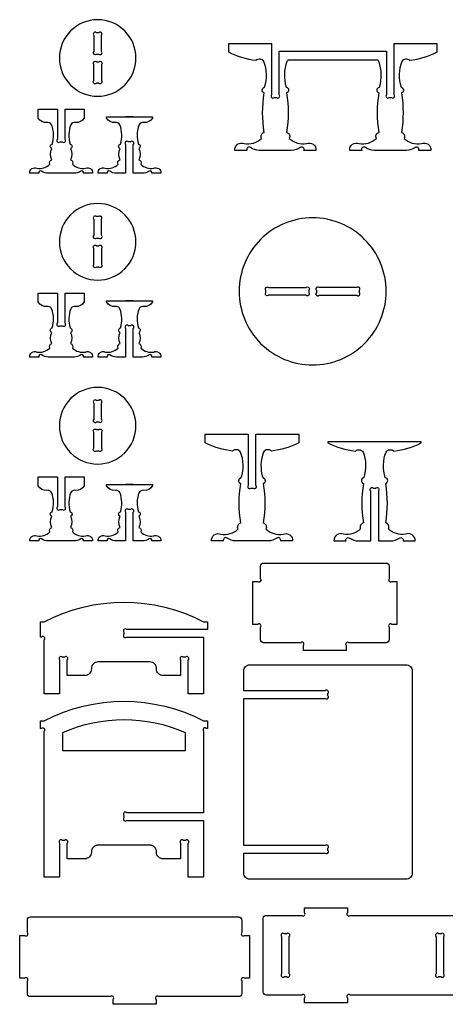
# Model space of a CAD drawing. Extents: x 4810.7 to 4895.3, y 1517.4 to 1570.6.
# Tile 2 of 5: x 4837.2 to 4851.1, y 1517.6 to 1549.8. Entities that reach past the tile are written whole.
import ezdxf

# ---------------------------------------------------------------- set-up
doc = ezdxf.new("R2010")
doc.units = 0
doc.header["$MEASUREMENT"] = 0
doc.layers.add('LAYER1', color=18, linetype='CONTINUOUS')

msp = doc.modelspace()

# ---------------------------------------------------------------- linework, layer by layer
at = {"layer": 'LAYER1'}
for points in [[(4839.738, 1549.761, 0.414214), (4838.488, 1548.511, 0.414214), (4839.738, 1547.261, 0.414214), (4840.988, 1548.511, 0.414214)], [(4839.613, 1549.248), (4839.613, 1548.725, 1), (4839.701, 1548.636), (4839.775, 1548.636, 1), (4839.863, 1548.725), (4839.863, 1549.248, 1), (4839.775, 1549.336), (4839.701, 1549.336, 1)], [(4848.882, 1548.437), (4845.948, 1548.437, 0.076649), (4845.914, 1548.398, 0.169376), (4845.891, 1547.563, -0.755968), (4845.905, 1547.371, -0.0823), (4845.905, 1546.082, -0.497317), (4845.993, 1545.889, 0.242348), (4846.554, 1545.718, -0.570657), (4846.865, 1545.497), (4846.47, 1545.497, 0.75881), (4846.352, 1545.59, -0.158853), (4846.065, 1545.497), (4845.015, 1545.497, -0.158853), (4844.728, 1545.59, 0.75881), (4844.609, 1545.497), (4844.215, 1545.497, -0.570657), (4844.525, 1545.718, 0.242348), (4845.086, 1545.889, -0.497317), (4845.175, 1546.082, -0.0823), (4845.175, 1547.371, -0.755968), (4845.188, 1547.563, 0.169376), (4845.165, 1548.398, 0.480983), (4844.906, 1548.426, -0.082494), (4844.015, 1548.697), (4844.015, 1548.987), (4845.415, 1548.987), (4845.415, 1547.31, 1), (4845.503, 1547.222), (4845.576, 1547.222, 1), (4845.665, 1547.31), (4845.665, 1548.737), (4849.165, 1548.737), (4849.165, 1547.31, 1), (4849.253, 1547.222), (4849.326, 1547.222, 1), (4849.415, 1547.31), (4849.415, 1548.987), (4850.815, 1548.987), (4850.815, 1548.697, -0.082494), (4849.923, 1548.426, 0.480983), (4849.664, 1548.398, 0.169376), (4849.641, 1547.563, -0.755968), (4849.655, 1547.371, -0.0823), (4849.655, 1546.082, -0.497317), (4849.743, 1545.889, 0.242348), (4850.304, 1545.718, -0.570657), (4850.615, 1545.497), (4850.22, 1545.497, 0.75881), (4850.102, 1545.59, -0.158853), (4849.815, 1545.497), (4848.765, 1545.497, -0.158853), (4848.478, 1545.59, 0.75881), (4848.359, 1545.497), (4847.965, 1545.497, -0.570657), (4848.275, 1545.718, 0.242348), (4848.836, 1545.889, -0.497317), (4848.925, 1546.082, -0.0823), (4848.925, 1547.371, -0.755968), (4848.938, 1547.563, 0.169376), (4848.915, 1548.398, 0.076649)], [(4839.701, 1548.386), (4839.775, 1548.386, -1), (4839.863, 1548.298), (4839.863, 1547.775, -1), (4839.775, 1547.686), (4839.701, 1547.686, -1), (4839.613, 1547.775), (4839.613, 1548.298, -1)], [(4839.297, 1546.551, -0.301445), (4839.015, 1546.401, 0.346418), (4838.859, 1546.327, 0.169376), (4838.842, 1545.701, -0.755968), (4838.852, 1545.557, -0.217136), (4838.852, 1545.19, -0.497317), (4838.918, 1545.045, 0.242348), (4839.339, 1544.917, -0.570657), (4839.572, 1544.751), (4839.276, 1544.751, 0.75881), (4839.187, 1544.821, -0.158853), (4838.972, 1544.751), (4838.122, 1544.751, -0.158853), (4837.907, 1544.821, 0.75881), (4837.818, 1544.751), (4837.522, 1544.751, -0.570657), (4837.755, 1544.917, 0.242348), (4838.175, 1545.045, -0.497317), (4838.242, 1545.19, -0.217136), (4838.242, 1545.557, -0.755968), (4838.252, 1545.701, 0.169376), (4838.235, 1546.327, 0.346418), (4838.079, 1546.401, -0.301445), (4837.797, 1546.551), (4837.797, 1546.841), (4838.422, 1546.841), (4838.422, 1545.864, 1), (4838.51, 1545.776), (4838.584, 1545.776, 1), (4838.672, 1545.864), (4838.672, 1546.841), (4839.297, 1546.841)], [(4841.526, 1546.551, -0.301445), (4841.244, 1546.401, 0.346418), (4841.088, 1546.327, 0.169376), (4841.071, 1545.701, -0.755968), (4841.081, 1545.557, -0.217136), (4841.081, 1545.19, -0.497317), (4841.147, 1545.045, 0.242348), (4841.568, 1544.917, -0.570657), (4841.801, 1544.751), (4841.505, 1544.751, 0.75881), (4841.416, 1544.821, -0.158853), (4841.201, 1544.751), (4840.901, 1544.751), (4840.901, 1545.688, 1), (4840.813, 1545.776), (4840.739, 1545.776, 1), (4840.651, 1545.688), (4840.651, 1544.751), (4840.351, 1544.751, -0.158853), (4840.136, 1544.821, 0.75881), (4840.047, 1544.751), (4839.751, 1544.751, -0.570657), (4839.984, 1544.917, 0.242348), (4840.404, 1545.045, -0.497317), (4840.471, 1545.19, -0.217136), (4840.471, 1545.557, -0.755968), (4840.481, 1545.701, 0.169376), (4840.464, 1546.327, 0.346418), (4840.308, 1546.401, -0.301445), (4840.026, 1546.551), (4840.026, 1546.591), (4841.526, 1546.591)], [(4839.738, 1543.761, 0.414214), (4838.488, 1542.511, 0.414214), (4839.738, 1541.261, 0.414214), (4840.988, 1542.511, 0.414214)], [(4839.613, 1543.248), (4839.613, 1542.725, 1), (4839.701, 1542.636), (4839.775, 1542.636, 1), (4839.863, 1542.725), (4839.863, 1543.248, 1), (4839.775, 1543.336), (4839.701, 1543.336, 1)], [(4846.756, 1543.295, 0.414214), (4844.356, 1540.895, 0.414214), (4846.756, 1538.495, 0.414214), (4849.156, 1540.895, 0.414214)], [(4839.701, 1542.386), (4839.775, 1542.386, -1), (4839.863, 1542.298), (4839.863, 1541.775, -1), (4839.775, 1541.686), (4839.701, 1541.686, -1), (4839.613, 1541.775), (4839.613, 1542.298, -1)], [(4845.319, 1541.02), (4846.543, 1541.02, -1), (4846.631, 1540.932), (4846.631, 1540.858, -1), (4846.543, 1540.77), (4845.319, 1540.77, -1), (4845.231, 1540.858), (4845.231, 1540.932, -1)], [(4846.969, 1540.77), (4848.193, 1540.77, 1), (4848.281, 1540.858), (4848.281, 1540.932, 1), (4848.193, 1541.02), (4846.969, 1541.02, 1), (4846.881, 1540.932), (4846.881, 1540.858, 1)], [(4839.297, 1540.551, -0.301445), (4839.015, 1540.401, 0.346418), (4838.859, 1540.327, 0.169376), (4838.842, 1539.701, -0.755968), (4838.852, 1539.557, -0.217136), (4838.852, 1539.19, -0.497317), (4838.918, 1539.045, 0.242348), (4839.339, 1538.917, -0.570657), (4839.572, 1538.751), (4839.276, 1538.751, 0.75881), (4839.187, 1538.821, -0.158853), (4838.972, 1538.751), (4838.122, 1538.751, -0.158853), (4837.907, 1538.821, 0.75881), (4837.818, 1538.751), (4837.522, 1538.751, -0.570657), (4837.755, 1538.917, 0.242348), (4838.175, 1539.045, -0.497317), (4838.242, 1539.19, -0.217136), (4838.242, 1539.557, -0.755968), (4838.252, 1539.701, 0.169376), (4838.235, 1540.327, 0.346418), (4838.079, 1540.401, -0.301445), (4837.797, 1540.551), (4837.797, 1540.841), (4838.422, 1540.841), (4838.422, 1539.864, 1), (4838.51, 1539.776), (4838.584, 1539.776, 1), (4838.672, 1539.864), (4838.672, 1540.841), (4839.297, 1540.841)], [(4841.526, 1540.551, -0.301445), (4841.244, 1540.401, 0.346418), (4841.088, 1540.327, 0.169376), (4841.071, 1539.701, -0.755968), (4841.081, 1539.557, -0.217136), (4841.081, 1539.19, -0.497317), (4841.147, 1539.045, 0.242348), (4841.568, 1538.917, -0.570657), (4841.801, 1538.751), (4841.505, 1538.751, 0.75881), (4841.416, 1538.821, -0.158853), (4841.201, 1538.751), (4840.901, 1538.751), (4840.901, 1539.688, 1), (4840.813, 1539.776), (4840.739, 1539.776, 1), (4840.651, 1539.688), (4840.651, 1538.751), (4840.351, 1538.751, -0.158853), (4840.136, 1538.821, 0.75881), (4840.047, 1538.751), (4839.751, 1538.751, -0.570657), (4839.984, 1538.917, 0.242348), (4840.404, 1539.045, -0.497317), (4840.471, 1539.19, -0.217136), (4840.471, 1539.557, -0.755968), (4840.481, 1539.701, 0.169376), (4840.464, 1540.327, 0.346418), (4840.308, 1540.401, -0.301445), (4840.026, 1540.551), (4840.026, 1540.591), (4841.526, 1540.591)], [(4839.738, 1537.761, 0.414214), (4838.488, 1536.511, 0.414214), (4839.738, 1535.261, 0.414214), (4840.988, 1536.511, 0.414214)], [(4839.863, 1536.725), (4839.863, 1537.248, 1), (4839.775, 1537.336), (4839.701, 1537.336, 1), (4839.613, 1537.248), (4839.613, 1536.725, 1), (4839.701, 1536.636), (4839.775, 1536.636, 1)], [(4839.701, 1536.386), (4839.775, 1536.386, -1), (4839.863, 1536.298), (4839.863, 1535.775, -1), (4839.775, 1535.686), (4839.701, 1535.686, -1), (4839.613, 1535.775), (4839.613, 1536.298, -1)], [(4846.302, 1535.951, -0.082494), (4845.41, 1535.681, 0.480983), (4845.151, 1535.653, 0.169376), (4845.128, 1534.817, -0.755968), (4845.142, 1534.625, -0.0823), (4845.142, 1533.337, -0.497317), (4845.23, 1533.144, 0.242348), (4845.791, 1532.972, -0.570657), (4846.102, 1532.751), (4845.707, 1532.751, 0.75881), (4845.588, 1532.845, -0.158853), (4845.302, 1532.751), (4844.252, 1532.751, -0.158853), (4843.965, 1532.845, 0.75881), (4843.846, 1532.751), (4843.452, 1532.751, -0.570657), (4843.762, 1532.972, 0.242348), (4844.323, 1533.144, -0.497317), (4844.412, 1533.337, -0.0823), (4844.412, 1534.625, -0.755968), (4844.425, 1534.817, 0.169376), (4844.402, 1535.653, 0.480983), (4844.143, 1535.681, -0.082494), (4843.252, 1535.951), (4843.252, 1536.241), (4844.652, 1536.241), (4844.652, 1534.564, 1), (4844.74, 1534.476), (4844.813, 1534.476, 1), (4844.902, 1534.564), (4844.902, 1536.241), (4846.302, 1536.241)], [(4850.302, 1535.951), (4850.302, 1535.991), (4847.252, 1535.991), (4847.252, 1535.951, 0.082494), (4848.143, 1535.681, -0.480983), (4848.402, 1535.653, -0.169376), (4848.425, 1534.817, 0.755968), (4848.412, 1534.625, 0.0823), (4848.412, 1533.337, 0.497317), (4848.323, 1533.144, -0.242348), (4847.762, 1532.972, 0.570657), (4847.452, 1532.751), (4847.846, 1532.751, -0.75881), (4847.965, 1532.845, 0.158853), (4848.252, 1532.751), (4848.652, 1532.751), (4848.652, 1534.388, -1), (4848.74, 1534.476), (4848.813, 1534.476, -1), (4848.902, 1534.388), (4848.902, 1532.751), (4849.302, 1532.751, 0.158853), (4849.588, 1532.845, -0.75881), (4849.707, 1532.751), (4850.102, 1532.751, 0.570657), (4849.791, 1532.972, -0.242348), (4849.23, 1533.144, 0.497317), (4849.142, 1533.337, 0.0823), (4849.142, 1534.625, 0.755968), (4849.128, 1534.817, -0.169376), (4849.151, 1535.653, -0.480983), (4849.41, 1535.681, 0.082494)], [(4839.297, 1534.551, -0.301445), (4839.015, 1534.401, 0.346418), (4838.859, 1534.327, 0.169376), (4838.842, 1533.701, -0.755968), (4838.852, 1533.557, -0.217136), (4838.852, 1533.19, -0.497317), (4838.918, 1533.045, 0.242348), (4839.339, 1532.917, -0.570657), (4839.572, 1532.751), (4839.276, 1532.751, 0.75881), (4839.187, 1532.821, -0.158853), (4838.972, 1532.751), (4838.122, 1532.751, -0.158853), (4837.907, 1532.821, 0.75881), (4837.818, 1532.751), (4837.522, 1532.751, -0.570657), (4837.755, 1532.917, 0.242348), (4838.175, 1533.045, -0.497317), (4838.242, 1533.19, -0.217136), (4838.242, 1533.557, -0.755968), (4838.252, 1533.701, 0.169376), (4838.235, 1534.327, 0.346418), (4838.079, 1534.401, -0.301445), (4837.797, 1534.551), (4837.797, 1534.841), (4838.422, 1534.841), (4838.422, 1533.864, 1), (4838.51, 1533.776), (4838.584, 1533.776, 1), (4838.672, 1533.864), (4838.672, 1534.841), (4839.297, 1534.841)], [(4841.526, 1534.551, -0.301445), (4841.244, 1534.401, 0.346418), (4841.088, 1534.327, 0.169376), (4841.071, 1533.701, -0.755968), (4841.081, 1533.557, -0.217136), (4841.081, 1533.19, -0.497317), (4841.147, 1533.045, 0.242348), (4841.568, 1532.917, -0.570657), (4841.801, 1532.751), (4841.505, 1532.751, 0.75881), (4841.416, 1532.821, -0.158853), (4841.201, 1532.751), (4840.901, 1532.751), (4840.901, 1533.688, 1), (4840.813, 1533.776), (4840.739, 1533.776, 1), (4840.651, 1533.688), (4840.651, 1532.751), (4840.351, 1532.751, -0.158853), (4840.136, 1532.821, 0.75881), (4840.047, 1532.751), (4839.751, 1532.751, -0.570657), (4839.984, 1532.917, 0.242348), (4840.404, 1533.045, -0.497317), (4840.471, 1533.19, -0.217136), (4840.471, 1533.557, -0.755968), (4840.481, 1533.701, 0.169376), (4840.464, 1534.327, 0.346418), (4840.308, 1534.401, -0.301445), (4840.026, 1534.551), (4840.026, 1534.591), (4841.526, 1534.591)], [(4846.454, 1529.179), (4846.454, 1529.34, 1), (4846.365, 1529.429), (4845.154, 1529.429, -0.414214), (4845.054, 1529.529), (4845.054, 1529.94, 1), (4844.965, 1530.029), (4844.804, 1530.029), (4844.804, 1531.429), (4844.965, 1531.429, 1), (4845.054, 1531.517), (4845.054, 1531.929, -0.414214), (4845.154, 1532.029), (4849.154, 1532.029, -0.414214), (4849.254, 1531.929), (4849.254, 1531.517, 1), (4849.342, 1531.429), (4849.504, 1531.429), (4849.504, 1530.029), (4849.342, 1530.029, 1), (4849.254, 1529.94), (4849.254, 1529.529, -0.414214), (4849.154, 1529.429), (4847.942, 1529.429, 1), (4847.854, 1529.34), (4847.854, 1529.179)], [(4837.996, 1530.114, -0.244984), (4843.196, 1530.114), (4843.321, 1530.114), (4843.321, 1529.864), (4840.684, 1529.864, 1), (4840.596, 1529.775), (4840.596, 1529.702, 1), (4840.684, 1529.614), (4843.196, 1529.614), (4843.196, 1529.309), (4843.196, 1527.759), (4842.696, 1527.759), (4842.696, 1528.873, 1), (4842.607, 1528.961), (4842.534, 1528.961, 1), (4842.446, 1528.873), (4842.446, 1528.36), (4841.873, 1528.36, -0.414214), (4841.658, 1528.576), (4841.658, 1528.589, 0.414214), (4841.442, 1528.805), (4839.749, 1528.805, 0.414214), (4839.534, 1528.589), (4839.534, 1528.576, -0.414214), (4839.318, 1528.36), (4838.746, 1528.36), (4838.746, 1528.873, 1), (4838.657, 1528.961), (4838.584, 1528.961, 1), (4838.496, 1528.873), (4838.496, 1527.759), (4837.996, 1527.759), (4837.996, 1529.309), (4837.996, 1529.525, 1), (4837.907, 1529.614), (4837.871, 1529.614), (4837.871, 1530.114)], [(4844.505, 1522.563), (4847.167, 1522.563, 1), (4847.255, 1522.652), (4847.255, 1522.725, 1), (4847.167, 1522.813), (4844.505, 1522.813), (4844.505, 1527.613), (4847.167, 1527.613, 1), (4847.255, 1527.702), (4847.255, 1527.775, 1), (4847.167, 1527.863), (4844.505, 1527.863), (4844.505, 1528.513, -0.414214), (4844.705, 1528.713), (4849.805, 1528.713, -0.414214), (4850.005, 1528.513), (4850.005, 1521.913, -0.414214), (4849.805, 1521.713), (4844.705, 1521.713, -0.414214), (4844.505, 1521.913)], [(4843.321, 1526.632), (4843.284, 1526.632, 1), (4843.196, 1526.544), (4843.196, 1523.882), (4840.684, 1523.882, 1), (4840.596, 1523.794), (4840.596, 1523.72, 1), (4840.684, 1523.632), (4843.196, 1523.632), (4843.196, 1523.327), (4843.196, 1521.777), (4842.696, 1521.777), (4842.696, 1522.891, 1), (4842.607, 1522.979), (4842.534, 1522.979, 1), (4842.446, 1522.891), (4842.446, 1522.378), (4841.873, 1522.378, -0.414214), (4841.658, 1522.594), (4841.658, 1522.608, 0.414214), (4841.442, 1522.823), (4839.749, 1522.823, 0.414214), (4839.534, 1522.608), (4839.534, 1522.594, -0.414214), (4839.318, 1522.378), (4838.746, 1522.378), (4838.746, 1522.891, 1), (4838.657, 1522.979), (4838.584, 1522.979, 1), (4838.496, 1522.891), (4838.496, 1521.777), (4837.996, 1521.777), (4837.996, 1523.327), (4837.996, 1523.632), (4837.996, 1526.544, 1), (4837.907, 1526.632), (4837.871, 1526.632), (4837.871, 1526.882), (4837.996, 1526.882, -0.244984), (4843.196, 1526.882), (4843.321, 1526.882)], [(4842.596, 1525.904), (4838.596, 1525.904), (4838.596, 1526.504, -0.207582), (4842.596, 1526.504)], [(4840.243, 1517.631), (4840.243, 1517.792, 1), (4840.154, 1517.881), (4837.543, 1517.881, -0.414214), (4837.443, 1517.981), (4837.443, 1518.392, 1), (4837.354, 1518.481), (4837.193, 1518.481), (4837.193, 1519.881), (4837.354, 1519.881, 1), (4837.443, 1519.969), (4837.443, 1520.381, -0.414214), (4837.543, 1520.481), (4844.343, 1520.481, -0.414214), (4844.443, 1520.381), (4844.443, 1519.969, 1), (4844.531, 1519.881), (4844.693, 1519.881), (4844.693, 1518.481), (4844.531, 1518.481, 1), (4844.443, 1518.392), (4844.443, 1517.981, -0.414214), (4844.343, 1517.881), (4841.731, 1517.881, 1), (4841.643, 1517.792), (4841.643, 1517.631)], [(4845.744, 1519.844), (4845.744, 1518.621, 1), (4845.832, 1518.533), (4845.906, 1518.533, 1), (4845.994, 1518.621), (4845.994, 1519.844, 1), (4845.906, 1519.933), (4845.832, 1519.933, 1)], [(4850.784, 1519.844), (4850.784, 1518.621, 1), (4850.873, 1518.533), (4850.946, 1518.533, 1), (4851.034, 1518.621), (4851.034, 1519.844, 1), (4850.946, 1519.933), (4850.873, 1519.933, 1)]]:
    msp.add_lwpolyline(points, format="xyb", close=True, dxfattribs=at)
for points in [[(4840.901, 1546.591), (4840.651, 1546.591)], [(4840.901, 1540.591), (4840.651, 1540.591)], [(4840.901, 1534.591), (4840.651, 1534.591)]]:
    msp.add_lwpolyline(points, dxfattribs=at)
msp.add_lwpolyline([(4851.891, 1517.933), (4847.978, 1517.933, 1), (4847.889, 1517.844), (4847.889, 1517.683), (4846.489, 1517.683), (4846.489, 1517.844, 1), (4846.401, 1517.933), (4845.244, 1517.933, -0.414214), (4845.144, 1518.033), (4845.144, 1520.433, -0.414214), (4845.244, 1520.533), (4846.401, 1520.533, 1), (4846.489, 1520.621), (4846.489, 1520.783), (4847.889, 1520.783), (4847.889, 1520.621, 1), (4847.978, 1520.533), (4851.891, 1520.533, 1)], format="xyb", dxfattribs=at)

doc.saveas('drawing.dxf')
